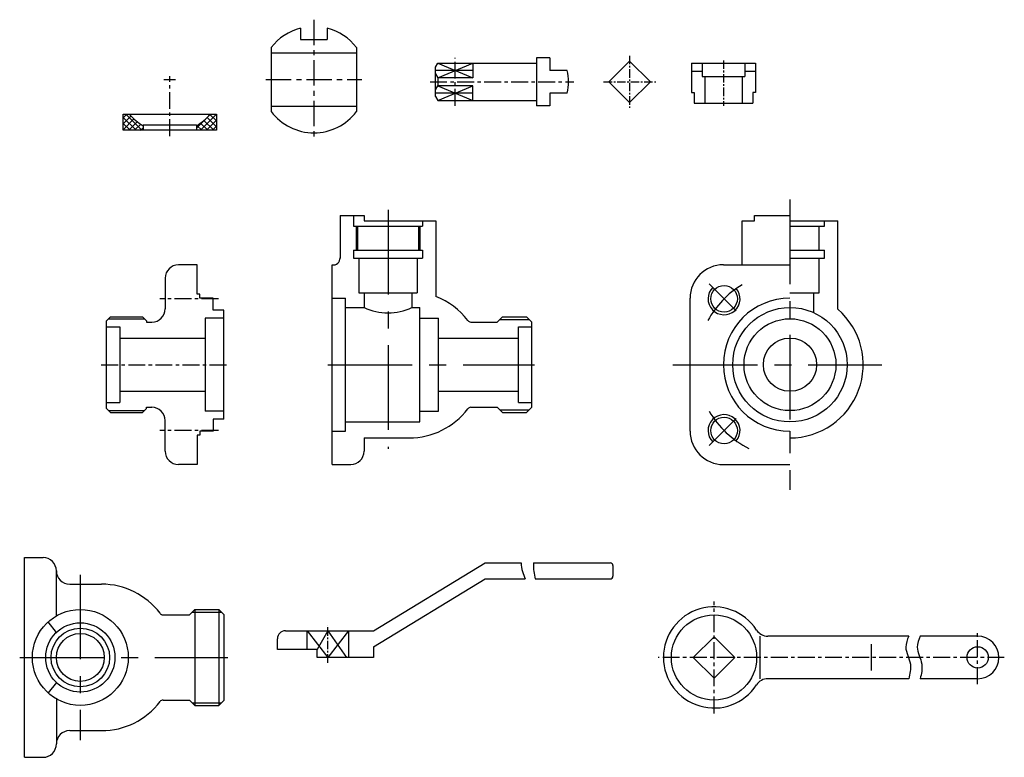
# Model space of a CAD drawing. Header units: millimetres. Extents: x 175 to 544, y 70 to 347.
import ezdxf

# ---------------------------------------------------------------- set-up
doc = ezdxf.new("R2010")
doc.units = ezdxf.units.MM
doc.linetypes.add('CENTER', pattern=[50.8, 31.75, -6.35, 6.35, -6.35])
doc.layers.add('中心线', color=1, linetype='CENTER')
doc.layers.add('细实线', color=5, linetype='Continuous')
doc.layers.add('粗实线', color=7, linetype='Continuous', lineweight=30)

# ---------------------------------------------------------------- blocks, each defined once
blk = doc.blocks.new('密封圈')
at = {"layer": '中心线', "ltscale": 0.2}
for p, q in [((-2.19, 19), (2.19, 19)), ((0, -2.18), (0, 20.24))]:
    blk.add_line(p, q, dxfattribs=at)
at = {"layer": '粗实线'}
for p, q in [((-17.5, 6), (17.5, 6)), ((-17.5, 0), (-17.5, 6)), ((17.5, 6), (17.5, 0)), ((17.5, 0), (-17.5, 0)), ((-10, 2), (10, 2)), ((-10, 2), (-10, 0)), ((10, 2), (10, 0))]:
    blk.add_line(p, q, dxfattribs=at)
for start, end in [(220.5416, 240), (300, 319.4584)]:
    blk.add_arc((0, 19), 20, start, end, dxfattribs=at)
at = {"layer": '细实线', "linetype": 'Continuous'}
for p, q in [((-17.5, 4.67), (-16.17, 6)), ((-17.5, 2.42), (-14.6, 5.33)), ((-12.68, 0), (-17.5, 4.82)), ((-17.5, 0.18), (-13.47, 4.21)), ((-10.44, 0), (-16.44, 6)), ((10, 0.74), (13.58, 4.32)), ((11.51, 0), (17.5, 5.99)), ((13.75, 0), (17.5, 3.75)), ((17.5, 1.25), (14.02, 4.73)), ((14.68, 5.42), (15.26, 6)), ((17.5, 3.49), (15.1, 5.89)), ((17.5, 5.74), (17.24, 6)), ((-14.93, 0), (-17.5, 2.57)), ((-17.17, 0), (-17.5, 0.33)), ((-15.43, 0), (-12.25, 3.19)), ((-13.19, 0), (-10.93, 2.25)), ((-10.94, 0), (-10, 0.94)), ((12.01, 0), (10.21, 1.8)), ((14.26, 0), (11.57, 2.69)), ((16.5, 0), (12.84, 3.66)), ((16, 0), (17.5, 1.5))]:
    blk.add_line(p, q, dxfattribs=at)
blk = doc.blocks.new('阀芯主视图')
at = {"layer": '中心线', "ltscale": 0.3}
for p, q in [((0, 22.5), (0, -22.5)), ((-18, 0), (18, 0))]:
    blk.add_line(p, q, dxfattribs=at)
at = {"layer": '粗实线', "ltscale": 0.3}
for p, q in [((-5, 19.36), (-5, 15)), ((5, 19.36), (5, 15)), ((-5, 15), (5, 15)), ((-16, 10), (16, 10)), ((-16, -10), (16, -10))]:
    blk.add_line(p, q, dxfattribs=at)
at = {"layer": '粗实线'}
for p, q in [((-16, 12), (-16, -12)), ((16, 12), (16, -12))]:
    blk.add_line(p, q, dxfattribs=at)
for start, end in [(104.4775, 143.1301), (36.8699, 75.5225), (216.8699, 323.1301)]:
    blk.add_arc((0, 0), 20, start, end, dxfattribs=at)
blk = doc.blocks.new('阀杆主视图')
at = {"layer": '中心线', "ltscale": 0.2}
for p, q in [((-42.57, -9), (-42.57, 9)), ((-52, 0), (2, 0))]:
    blk.add_line(p, q, dxfattribs=at)
at = {"layer": '粗实线'}
for p, q in [((-7.02, 9), (-12.02, 9)), ((-12.02, 9), (-12.02, -9)), ((-7.02, 9), (-7, 4.25)), ((-50, 5.5), (-49.13, 7)), ((-50, -5.5), (-50, 5.5)), ((-36, 4.25), (-50, 4.25)), ((-49.13, 7), (-12.02, 7)), ((-36, 7), (-36, 1.5)), ((-0.46, 4.25), (-7, 4.25)), ((-50, 3), (-49.13, 1.5)), ((-36, 1.5), (-49.13, 1.5)), ((-49.13, 1.5), (-49.13, -1.5)), ((-50, -3), (-49.13, -1.5)), ((-36, -1.5), (-49.13, -1.5)), ((-36, -7), (-36, -1.5)), ((-36, -4.25), (-50, -4.25)), ((-50, -5.5), (-49.13, -7)), ((-49.13, -7), (-12.02, -7)), ((-0.46, -4.25), (-7, -4.25)), ((-7, -4.25), (-7, -9)), ((-7.02, -9), (-12.02, -9))]:
    blk.add_line(p, q, dxfattribs=at)
blk.add_arc((-20, 0), 20, 347.7311, 12.2689, dxfattribs=at)
at = {"layer": '细实线'}
for p, q in [((-49.13, 1.5), (-36, 7)), ((-49.13, 7), (-36, 1.5)), ((-49.13, -1.5), (-36, -7)), ((-49.13, -7), (-36, -1.5))]:
    blk.add_line(p, q, dxfattribs=at)
blk = doc.blocks.new('阀杆俯视图')
at = {"layer": '中心线', "ltscale": 0.1}
for p, q in [((0, 9.78), (0, -9.78)), ((-9.78, 0), (9.78, 0))]:
    blk.add_line(p, q, dxfattribs=at)
at = {"layer": '粗实线'}
for p, q in [((0, 7.78), (-7.78, 0)), ((7.78, 0), (0, 7.78)), ((-7.78, 0), (0, -7.78)), ((0, -7.78), (7.78, 0))]:
    blk.add_line(p, q, dxfattribs=at)
blk = doc.blocks.new('压紧套')
at = {"layer": '中心线', "ltscale": 0.1}
blk.add_line((0, 16), (0, -1), dxfattribs=at)
at = {"layer": '粗实线'}
for p, q in [((-12, 15), (12, 15)), ((-12, 15), (-12, 4)), ((12, 15), (12, 4)), ((-12, 12), (-8, 12)), ((8, 12), (12, 12)), ((-8, 10), (8, 10)), ((-12, 4), (-11, 4)), ((-11, 4), (-11, 0)), ((12, 4), (11, 4)), ((11, 4), (11, 0)), ((-11, 0), (11, 0))]:
    blk.add_line(p, q, dxfattribs=at)
at = {"layer": '粗实线', "ltscale": 0.1}
for p, q in [((-8, 15), (-8, 10)), ((8, 15), (8, 10)), ((-7, 10), (-7, 0)), ((7, 10), (7, 0))]:
    blk.add_line(p, q, dxfattribs=at)
blk = doc.blocks.new('阀盖主视图')
at = {"layer": '中心线', "ltscale": 0.2}
for p, q in [((2, -0.25), (-20, -0.25)), ((-42, -25), (6, -25)), ((2, -49.75), (-20, -49.75))]:
    blk.add_line(p, q, dxfattribs=at)
at = {"layer": '粗实线'}
for p, q in [((-6, 12.5), (-13, 12.5)), ((-6, 1.5), (-6, 12.5)), ((-18, 7.5), (-18, -4)), ((-5, 1.5), (-6, 1.5)), ((-5, 0), (-5, 1.5)), ((0, 0), (-5, 0)), ((0, -4.5), (0, 0)), ((-40, -8.5), (-38.5, -7)), ((-38.5, -7), (-26.5, -7)), ((-26.5, -7), (-25, -8.5)), ((4, -4.5), (0, -4.5)), ((4, -45.5), (4, -4.5)), ((-40, -41.5), (-40, -8.5)), ((-40, -10.75), (-35, -10.75)), ((-35, -10.75), (-35, -39.25)), ((-25, -8.5), (-25, -9)), ((-25, -9), (-23, -9)), ((4, -7.5), (-3, -7.5)), ((-3, -7.5), (-3, -42.5)), ((-35, -15), (-3, -15)), ((-35, -35), (-3, -35)), ((-40, -39.25), (-35, -39.25)), ((-40, -41.5), (-38.5, -43)), ((-38.5, -43), (-26.5, -43)), ((-26.5, -43), (-25, -41.5)), ((-25, -41.5), (-25, -41)), ((-25, -41), (-23, -41)), ((4, -42.5), (-3, -42.5)), ((-18, -57.5), (-18, -46)), ((4, -45.5), (0, -45.5)), ((0, -45.5), (0, -50)), ((-5, -51.5), (-6, -51.5)), ((-6, -51.5), (-6, -62.5)), ((0, -50), (-5, -50)), ((-5, -50), (-5, -51.5)), ((-6, -62.5), (-13, -62.5))]:
    blk.add_line(p, q, dxfattribs=at)
for centre, start, end in [((-13, 7.5), 90, 180), ((-23, -4), 270, 0), ((-23, -46), 0, 90), ((-13, -57.5), 180, 270)]:
    blk.add_arc(centre, 5, start, end, dxfattribs=at)
at = {"layer": '细实线'}
for p, q in [((-39.25, -7.75), (-25.75, -7.75)), ((-39.25, -42.25), (-25.75, -42.25))]:
    blk.add_line(p, q, dxfattribs=at)
blk = doc.blocks.new('阀体主视图')
at = {"layer": '中心线'}
for p, q in [((21, 58.09), (21, -31.54)), ((-1.62, 0), (76.04, 0))]:
    blk.add_line(p, q, dxfattribs=at)
at = {"layer": '粗实线'}
for p, q in [((3, 56), (12, 56)), ((3, 56), (3, 39.93)), ((8, 56), (8, 52)), ((12, 56), (12, 54)), ((8, 52), (34, 52)), ((9, 52), (9, 43)), ((12, 54), (39, 54)), ((33, 52), (33, 43)), ((34, 54), (34, 52)), ((39, 54), (39, 25.62)), ((8, 43), (34, 43)), ((8, 43), (8, 40)), ((34, 43), (34, 40)), ((0, -37.5), (0, 37.5)), ((8, 40), (34, 40)), ((10, 40), (10, 27)), ((32, 40), (32, 27)), ((10, 27), (32, 27)), ((12, 27), (12, 21.5)), ((30, 27), (30, 21.5)), ((0, 25), (5, 25)), ((5, -25), (5, 25)), ((5, 21.5), (12, 21.5)), ((30, 21.5), (33, 21.5)), ((33, -21.5), (33, 21.5)), ((33, 17.5), (40, 17.5)), ((40, -17.5), (40, 17.5)), ((52.12, 16), (62, 16)), ((62, 16), (64, 18)), ((64, 18), (73, 18)), ((73, 18), (75, 16)), ((75, -16), (75, 16)), ((70, 14.25), (75, 14.25)), ((70, -14.25), (70, 14.25)), ((40, 10), (70, 10)), ((40, -10), (70, -10)), ((70, -14.25), (75, -14.25)), ((33, -17.5), (40, -17.5)), ((52.12, -16), (62, -16)), ((62, -16), (64, -18)), ((64, -18), (73, -18)), ((73, -18), (75, -16)), ((5, -21.5), (33, -21.5)), ((0, -25), (5, -25)), ((12, -27.5), (29, -27.5)), ((12, -27.5), (12, -32.5)), ((0, -37.5), (7, -37.5))]:
    blk.add_line(p, q, dxfattribs=at)
for centre, radius, start, end in [((0.43, 40.03), 2.57, 260.2958, 2.3362), ((29, 0), 27.5, 37.1173, 68.6763), ((21, 40.71), 21.21, 244.8913, 295.1087), ((52.12, 17.5), 1.5, 217.1173, 270), ((29, 0), 27.5, 270, 322.8827), ((52.12, -17.5), 1.5, 90, 142.8827), ((7, -32.5), 5, 270, 0)]:
    blk.add_arc(centre, radius, start, end, dxfattribs=at)
at = {"layer": '细实线'}
for p, q in [((9.5, 52), (9.5, 43)), ((32.5, 52), (32.5, 43)), ((63, 17), (74, 17)), ((63, -17), (74, -17))]:
    blk.add_line(p, q, dxfattribs=at)
blk = doc.blocks.new('阀体左视图')
at = {"layer": '中心线'}
for p, q in [((0, 61.98), (0, -47.01)), ((-20.22, 20.22), (-30.33, 30.33)), ((-43.93, 0), (34.44, 0)), ((-20.22, -20.22), (-30.33, -30.33))]:
    blk.add_line(p, q, dxfattribs=at)
for start, end in [(120.9497, 151.8109), (209.8229, 243.8626)]:
    blk.add_arc((0, 0), 35, start, end, dxfattribs=at)
at = {"layer": '粗实线'}
for p, q in [((-13.34, 56), (0, 56)), ((-13.34, 54), (-13.34, 56)), ((-18, 54), (-13.34, 54)), ((-18, 37.5), (-18, 54)), ((0, 54), (18, 54)), ((0, 52), (13, 52)), ((11, 43), (11, 52)), ((13, 52), (13, 54)), ((18, 20.79), (18, 54)), ((0, 43), (13, 43)), ((13, 40), (13, 43)), ((-25, 37.5), (0, 37.5)), ((0, 40), (13, 40)), ((11, 27), (11, 40)), ((0, 27), (11, 27)), ((9, 19.53), (9, 27)), ((-37.5, -25), (-37.5, 25)), ((0, -25), (0, -27.5)), ((-25, -37.5), (0, -37.5))]:
    blk.add_line(p, q, dxfattribs=at)
for centre, radius in [((-24.75, 24.75), 5), ((0, 0), 21.5), ((0, 0), 17.25), ((0, 0), 10), ((-24.75, -24.75), 5)]:
    blk.add_circle(centre, radius, dxfattribs=at)
for centre, radius, start, end in [((-25, 25), 12.5, 90, 180), ((0, 0), 25, 90, 270), ((0, 0), 27.5, 270, 49.1148), ((-25, -25), 12.5, 180, 270)]:
    blk.add_arc(centre, radius, start, end, dxfattribs=at)
at = {"layer": '细实线'}
for centre, start, end in [((-24.75, 24.75), 135, 40.0829), ((-24.75, -24.75), 319.9171, 225)]:
    blk.add_arc(centre, 6, start, end, dxfattribs=at)
blk = doc.blocks.new('阀体俯视图')
at = {"layer": '中心线'}
for p, q in [((21, 31.07), (21, -31.07)), ((-1.77, 0), (76.36, 0))]:
    blk.add_line(p, q, dxfattribs=at)
at = {"layer": '粗实线'}
for p, q in [((0, 37.5), (7, 37.5)), ((0, -37.5), (0, 37.5)), ((12, 32.5), (12, 32.5)), ((12, 15.59), (12, 32.5)), ((17, 27.5), (29, 27.5)), ((52.12, 16), (62, 16)), ((62, 16), (64, 18)), ((62, 16), (62, 16)), ((64, 18), (73, 18)), ((64, 18), (64, -18)), ((73, 18), (75, 16)), ((73, 18), (73, -18)), ((75, -16), (75, 16)), ((12, 9.38), (8.91, 13.34)), ((12, -9.38), (8.91, -13.34)), ((12, -15.59), (12, -32.5)), ((52.12, -16), (62, -16)), ((62, -16), (64, -18)), ((62, -16), (62, -16)), ((64, -18), (73, -18)), ((73, -18), (75, -16)), ((17, -27.5), (29, -27.5)), ((12, -32.5), (12, -32.5)), ((0, -37.5), (7, -37.5))]:
    blk.add_line(p, q, dxfattribs=at)
for radius in [18, 13, 11, 9]:
    blk.add_circle((21, 0), radius, dxfattribs=at)
for centre, radius, start, end in [((7, 32.5), 5, 0, 90), ((17, 32.5), 5, 180, 270), ((29, 0), 27.5, 37.1173, 90), ((52.12, 17.5), 1.5, 217.1173, 270), ((29, 0), 27.5, 270, 322.8827), ((52.12, -17.5), 1.5, 90, 142.8827), ((17, -32.5), 5, 90, 180), ((7, -32.5), 5, 270, 0)]:
    blk.add_arc(centre, radius, start, end, dxfattribs=at)
at = {"layer": '细实线'}
for p, q in [((63, 17), (74, 17)), ((63, -17), (74, -17))]:
    blk.add_line(p, q, dxfattribs=at)
blk = doc.blocks.new('扳手主视图')
at = {"layer": '中心线', "ltscale": 0.1}
blk.add_line((0, -2), (0, 12), dxfattribs=at)
at = {"layer": '粗实线'}
for p, q in [((17.23, 10), (59.1, 35.5)), ((59.1, 35.5), (72.64, 35.5)), ((77.19, 35.5), (106.08, 35.5)), ((107.08, 34.47), (107.08, 30.47)), ((17.23, 4), (59.09, 29.5)), ((59.09, 29.5), (74.16, 29.5)), ((77.9, 29.47), (106.07, 29.47)), ((-15.92, 10), (17.23, 10)), ((-7.78, 3), (-7.78, 10)), ((7.78, 10), (7.78, 0)), ((-18.93, 3), (-18.92, 7.01)), ((17.23, 4), (17.23, 0)), ((-4, 3), (-18.93, 3)), ((-4, 0), (-4, 3)), ((17.23, 0), (-4, 0))]:
    blk.add_line(p, q, dxfattribs=at)
for centre, radius, start, end in [((106.03, 34.44), 1.05, 1.1384, 87.0491), ((106.08, 30.47), 1, 269.9404, 359.9404), ((-15.92, 7), 3, 90, 179.8031)]:
    blk.add_arc(centre, radius, start, end, dxfattribs=at)
for points, knots in [([(72.64, 35.5), (72.65, 34.42), (72.9, 32.4), (73.85, 30.41), (74.16, 29.5)], [4.754897, 4.754897, 4.754897, 4.754897, 8, 10.85066, 10.85066, 10.85066, 10.85066]), ([(77.19, 35.5), (77.19, 34.42), (77.3, 32.41), (77.73, 30.42), (77.9, 29.47)], [4.765091, 4.765091, 4.765091, 4.765091, 8, 10.823168, 10.823168, 10.823168, 10.823168])]:
    blk.add_open_spline(points, degree=3, knots=knots, dxfattribs=at)
at = {"layer": '细实线'}
for p, q in [((-7.78, 10), (0, 0)), ((0, 10), (-4, 3)), ((0, 10), (6.99, 0)), ((7.78, 10), (0, 0))]:
    blk.add_line(p, q, dxfattribs=at)
blk = doc.blocks.new('扳手俯视图')
at = {"layer": '中心线', "ltscale": 0.2}
for p, q in [((0, -21), (0, 21)), ((99, -10), (99, 10)), ((109, 0), (-21, 0))]:
    blk.add_line(p, q, dxfattribs=at)
at = {"layer": '粗实线'}
for p, q in [((0, 7.78), (-7.78, 0)), ((7.78, 0), (0, 7.78)), ((17.23, 8), (17.23, -8)), ((73.11, 8), (20.17, 8)), ((99, 8), (77.4, 8)), ((59.1, -4.96), (59.1, 4.96)), ((-7.78, 0), (0, -7.78)), ((7.78, 0), (0, -7.78)), ((73.11, -8), (20.17, -8)), ((99, -8), (77.4, -8))]:
    blk.add_line(p, q, dxfattribs=at)
for centre, radius in [((0, 0), 16), ((99, 0), 4)]:
    blk.add_circle(centre, radius, dxfattribs=at)
for centre, radius, start, end in [((0, 0), 19, 32.7972, 327.2028), ((20.17, 13), 5, 212.7972, 270), ((99, 0), 8, 270, 90), ((20.17, -13), 5, 90, 147.2028)]:
    blk.add_arc(centre, radius, start, end, dxfattribs=at)
for points in [[(73.11, 8), (72.01, 3.89), (73.72, -2.49), (73.11, -8)], [(77.4, 8), (76.3, 3.89), (78.01, -2.49), (77.4, -8)]]:
    blk.add_spline(points, degree=3, dxfattribs=at)

msp = doc.modelspace()

# ---------------------------------------------------------------- block references
for name, p in [('阀芯主视图', (285.15, 324.1)), ('阀杆俯视图', (403.72, 323.3)), ('阀杆主视图', (380.77, 323.3)), ('压紧套', (438.93, 315.27)), ('密封圈', (231.03, 305.1)), ('阀体左视图', (463.92, 217.05)), ('阀体主视图', (291.98, 217.05)), ('阀盖主视图', (247.31, 242.05)), ('阀体俯视图', (176.44, 107.12)), ('扳手主视图', (290.36, 107.12)), ('扳手俯视图', (435.4, 107.12))]:
    msp.add_blockref(name, p)

doc.saveas('drawing.dxf')
